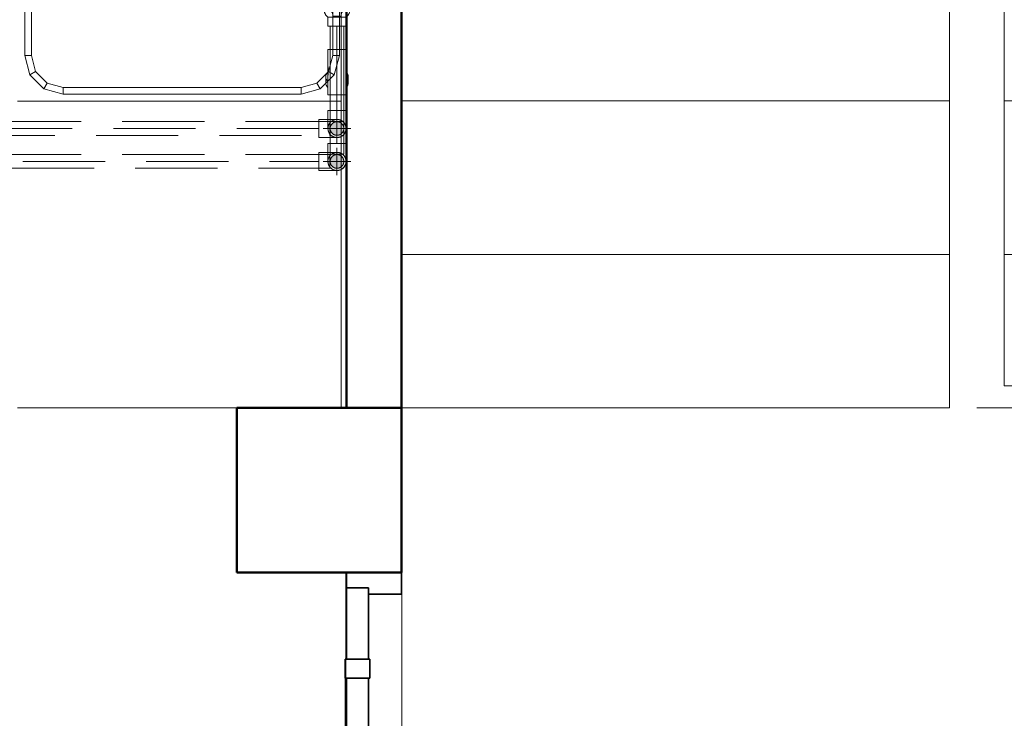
# Model space of a CAD drawing. Header units: millimetres. Extents: x -15837 to 20337, y 4737 to 43412.
# Tile 21 of 85: x 11575 to 13371, y 38110 to 39384. Entities that reach past the tile are written whole.
import ezdxf

# ---------------------------------------------------------------- set-up
doc = ezdxf.new("R2010")
doc.units = ezdxf.units.MM
for name, pattern in [('ADSK_Осевая', [700, 500, -100, 0, -100]), ('ADSK_Скрыто', [300, 150, -150]), ('ADSK_Штриховая_ш3 п1_5', [225, 150, -75])]:
    doc.linetypes.add(name, pattern=pattern)
for name, color, linetype, lineweight in [('A-COLS-____-MCUT', 52, 'Continuous', 50), ('A-COLS-____-OTLN', 52, 'Continuous', 20), ('A-DETL-____-HDLN', 90, 'ADSK_Скрыто', 9), ('A-DETL-____-MBND', 5, 'ADSK_Штриховая_ш3 п1_5', 20), ('A-DOOR-____-MCUT', 31, 'Continuous', 35), ('A-DOOR-____-OTLN', 31, 'Continuous', 20), ('A-GENM-____-MCUT', 13, 'Continuous', 50), ('A-GENM-____-OTLN', 13, 'Continuous', 20), ('A-PART-____-OTLN', 2, 'Continuous', 20), ('A-WALL-____-MCUT', 113, 'Continuous', 50), ('A-WALL-____-OTLN', 113, 'Continuous', 20), ('I-FURN-____-MCUT', 30, 'Continuous', 9), ('I-FURN-____-OTLN', 30, 'Continuous', 20), ('P-PIPE-____-CNTR', 3, 'ADSK_Осевая', 20), ('P-PIPE-____-IDEN', 2, 'Continuous', 20), ('P-PIPE-____-OTLN', 3, 'Continuous', 20), ('S-STRS-____-OTLN', 31, 'Continuous', 20)]:
    doc.layers.add(name, color=color, linetype=linetype, lineweight=lineweight)
doc.styles.add('GOST Common_1', font='GOST_Common.ttf', dxfattribs={"width": 0.9, "height": 125})

# ---------------------------------------------------------------- blocks, each defined once
blk = doc.blocks.new('Family - 83 new-609542-В_Этаж 03_Водопровод')
at = {"layer": 'S-STRS-____-OTLN', "color": 253}
for p, q in [((100, 220), (1100, 220)), ((100, 220), (100, -60)), ((100, -60), (1100, -60)), ((100, -60), (100, -340)), ((100, -340), (1100, -340)), ((100, -340), (100, -620))]:
    blk.add_line(p, q, dxfattribs=at)
blk = doc.blocks.new('Family - Concrete - Structural-609543-В_Этаж 03_Водопровод')
blk.add_blockref('Family - 83 new-609542-В_Этаж 03_Водопровод', (0, 0))
blk = doc.blocks.new('Family - 83 new-609546-В_Этаж 03_Водопровод')
at = {"layer": 'S-STRS-____-OTLN', "color": 253}
for p, q in [((-1000, 180), (0, 180)), ((0, 180), (0, -60)), ((-1000, -60), (0, -60)), ((0, -60), (0, -340)), ((-1000, -340), (0, -340)), ((0, -340), (0, -620)), ((-1000, -620), (0, -620)), ((0, -620), (0, -900)), ((-1000, -900), (0, -900)), ((0, -900), (0, -1180)), ((-1000, -1180), (0, -1180)), ((0, -1180), (0, -1460)), ((-1000, -1460), (0, -1460)), ((0, -1460), (0, -1740)), ((-1000, -1740), (0, -1740)), ((0, -1740), (0, -2020)), ((0, -2020), (-1000, -2020)), ((0, -2020), (0, -2300))]:
    blk.add_line(p, q, dxfattribs=at)
blk = doc.blocks.new('Family - Concrete - Structural-609547-В_Этаж 03_Водопровод')
blk.add_blockref('Family - 83 new-609546-В_Этаж 03_Водопровод', (0, 0))
blk = doc.blocks.new('Family - STAIR - 002-609548-В_Этаж 03_Водопровод')
for name in ['Family - Concrete - Structural-609543-В_Этаж 03_Водопровод', 'Family - Concrete - Structural-609547-В_Этаж 03_Водопровод']:
    blk.add_blockref(name, (0, 0))
blk = doc.blocks.new('Family - 83 new-609550-В_Этаж 03_Водопровод')
at = {"layer": 'A-DETL-____-MBND', "color": 253}
for p, q in [((100, 220), (1100, 220)), ((100, 220), (100, -60)), ((100, -60), (1100, -60)), ((100, -60), (100, -340)), ((100, -340), (1100, -340)), ((100, -340), (100, -620))]:
    blk.add_line(p, q, dxfattribs=at)
blk = doc.blocks.new('Family - Concrete - Structural-609551-В_Этаж 03_Водопровод')
blk.add_blockref('Family - 83 new-609550-В_Этаж 03_Водопровод', (0, 0))
blk = doc.blocks.new('Прямая форма - 83 new-611997-В_Этаж 03_Водопровод')
at = {"layer": 'A-COLS-____-MCUT', "color": 9}
for p, q in [((24510.3, 38675.8), (24210.3, 38675.8)), ((24210.3, 38675.8), (24210.3, 38375.8)), ((24510.3, 38375.8), (24510.3, 38675.8)), ((24210.3, 38375.8), (24510.3, 38375.8))]:
    blk.add_line(p, q, dxfattribs=at)
blk = doc.blocks.new('Прямая форма - CRE - 002-611998-В_Этаж 03_Водопровод')
blk.add_blockref('Прямая форма - 83 new-611997-В_Этаж 03_Водопровод', (-24360.3, -38525.8))
blk = doc.blocks.new('Прямая форма - 83 new-612017-В_Этаж 03_Водопровод')
at = {"layer": 'A-DETL-____-MBND', "color": 253}
blk.add_line((5700, -4100), (3600, -4100), dxfattribs=at)
blk = doc.blocks.new('Прямая форма - SLA - 012-612018-В_Этаж 03_Водопровод')
blk.add_blockref('Прямая форма - 83 new-612017-В_Этаж 03_Водопровод', (0, 0))
blk = doc.blocks.new('Прямая форма - CRE - 002-612048-В_Этаж 03_Водопровод')
blk.add_blockref('Прямая форма - 83 new-611997-В_Этаж 03_Водопровод', (-24360.3, -38525.8))
blk = doc.blocks.new('Прямая форма - 83 new-612726-В_Этаж 03_Водопровод')
at = {"layer": 'A-WALL-____-MCUT', "color": 9}
for p, q in [((3800, 0), (0, 0)), ((3800, -100), (3800, 0)), ((1301.5, -100), (3800, -100))]:
    blk.add_line(p, q, dxfattribs=at)
blk = doc.blocks.new('Прямая форма - SW - 009-612727-В_Этаж 03_Водопровод')
blk.add_blockref('Прямая форма - 83 new-612726-В_Этаж 03_Водопровод', (0, 0))
blk = doc.blocks.new('Прямая форма - 83 new-608765-В_Этаж 03_Водопровод')
at = {"layer": 'A-DOOR-____-MCUT', "color": 53}
for p, q in [((-422, 0), (-450, 0)), ((-450, 0), (-450, -100)), ((-292, 0), (-422, 0)), ((-422, 0), (-422, -40)), ((-422, -40), (-422, 0)), ((-257, 2.5), (-292, 2.5)), ((-292, 2.5), (-292, -42.5)), ((-292, -40), (-292, 0)), ((-257, -42.5), (-257, 2.5)), ((257, 0), (-257, 0)), ((-257, 0), (-257, -40)), ((292, 2.5), (257, 2.5)), ((257, 2.5), (257, -42.5)), ((257, -40), (257, 0)), ((292, -42.5), (292, 2.5)), ((422, 0), (292, 0)), ((292, 0), (292, -40)), ((450, 0), (422, 0)), ((422, 0), (422, -40)), ((422, -40), (422, 0)), ((450, -100), (450, 0)), ((-422, -40), (-292, -40)), ((-410, -40), (-422, -40)), ((-410, -100), (-410, -40)), ((-292, -42.5), (-257, -42.5)), ((-257, -40), (257, -40)), ((257, -42.5), (292, -42.5)), ((292, -40), (422, -40)), ((422, -40), (410, -40)), ((410, -40), (410, -100)), ((-450, -100), (-410, -100)), ((410, -100), (450, -100))]:
    blk.add_line(p, q, dxfattribs=at)
at = {"layer": 'A-DOOR-____-OTLN', "color": 253}
for p, q in [((-382, 71), (-380.7, 71)), ((-382, 71), (-382, 64)), ((-380.7, 64), (-382, 64)), ((-382, 64), (-380.7, 64)), ((-382, 64), (-382, 13)), ((-380.7, 71), (-377, 71)), ((-380.7, 71), (-380.7, 64)), ((-377, 64), (-380.7, 64)), ((-380.7, 64), (-377, 64)), ((-380.7, 64), (-380.7, 13)), ((-377, 71), (-372, 71)), ((-377, 71), (-377, 64)), ((-372, 64), (-377, 64)), ((-377, 64), (-372, 64)), ((-377, 64), (-377, 13)), ((-372, 71), (-347, 71)), ((-372, 71), (-372, 64)), ((-347, 64), (-372, 64)), ((-372, 64), (-372, 13)), ((-367, 13), (-367, 64)), ((-363.3, 13), (-363.3, 64)), ((-362, 64), (-362, 13)), ((-347, 71), (-347, 64)), ((-333.6, 71), (-347, 71)), ((-347, 71), (-347, 64)), ((-347, 64), (-333.9, 64)), ((-333.9, 64), (-306.9, 68.7)), ((-307.8, 61.7), (-333.9, 64)), ((-306.9, 68.7), (-333.6, 71)), ((-307.8, 61.7), (-280.5, 64)), ((-282, 57.2), (-307.8, 61.7)), ((-280.5, 64), (-306.9, 68.7)), ((-256.7, 50.4), (-282, 57.2)), ((-254.6, 57.1), (-282, 57.2)), ((-280.5, 64), (-254.6, 57.1)), ((-254.6, 57.1), (-246.5, 54.1)), ((-246.5, 54.1), (-248.8, 47.5)), ((-248.8, 47.5), (-256.7, 50.4)), ((-343.5, 3), (-400.5, 3)), ((-400.5, 3), (-400.5, 1)), ((-394, 3), (-392, 7)), ((-392, 7), (-389.3, 7)), ((-391.1, 3), (-389.3, 7)), ((-389.3, 7), (-384.6, 7)), ((-385, 3), (-384, 13)), ((-384, 13), (-382.4, 13)), ((-383.3, 3), (-382.4, 13)), ((-382.4, 13), (-378, 13)), ((-378.5, 3), (-378, 13)), ((-378, 13), (-372, 13)), ((-372, 13), (-366, 13)), ((-372, 3), (-372, 13)), ((-366, 13), (-361.6, 13)), ((-365.5, 3), (-366, 13)), ((-361.6, 13), (-360, 13)), ((-361.6, 13), (-360.7, 3)), ((-360, 13), (-359, 3)), ((-359.4, 7), (-354.7, 7)), ((-354.7, 7), (-352, 7)), ((-354.7, 7), (-352.9, 3)), ((-352, 7), (-350, 3)), ((-343.5, 1), (-343.5, 3)), ((-257, 2.5), (-253.6, 2.5)), ((-253.6, 2.5), (-250.3, 2.5)), ((-253.6, 2.5), (-253.6, 1)), ((-250.3, 2.5), (-247, 2.5)), ((-250.3, 2.5), (-250.3, 1)), ((-247, 2.5), (-243.9, 2.5)), ((-247, 2.5), (-247, 1)), ((-243.9, 2.5), (-240.9, 2.5)), ((-243.9, 2.5), (-243.9, 1)), ((-240.9, 2.5), (-238, 2.5)), ((-240.9, 2.5), (-240.9, 1)), ((-238, 2.5), (-235.3, 2.5)), ((-238, 2.5), (-238, 1)), ((-235.3, 2.5), (-232.7, 2.5)), ((-235.3, 2.5), (-235.3, 1)), ((-232.7, 2.5), (-230.3, 2.5)), ((-232.7, 2.5), (-232.7, 1)), ((-230.3, 2.5), (-227.9, 2.5)), ((-230.3, 2.5), (-230.3, 1)), ((-227.9, 2.5), (-225.8, 2.5)), ((-227.9, 2.5), (-227.9, 1)), ((-225.8, 2.5), (-223.8, 2.5)), ((-225.8, 2.5), (-225.8, 1)), ((-223.8, 2.5), (-222, 2.5)), ((-223.8, 2.5), (-223.8, 1)), ((-222, 2.5), (0, 2.5)), ((-222, 2.5), (-222, 1)), ((0, 2.5), (222, 2.5)), ((222, 2.5), (223.8, 2.5)), ((222, 2.5), (222, 1)), ((223.8, 2.5), (225.8, 2.5)), ((223.8, 2.5), (223.8, 1)), ((225.8, 2.5), (227.9, 2.5)), ((225.8, 2.5), (225.8, 1)), ((227.9, 2.5), (230.3, 2.5)), ((227.9, 2.5), (227.9, 1)), ((230.3, 2.5), (232.7, 2.5)), ((230.3, 2.5), (230.3, 1)), ((232.7, 2.5), (235.3, 2.5)), ((232.7, 2.5), (232.7, 1)), ((235.3, 2.5), (238, 2.5)), ((235.3, 2.5), (235.3, 1)), ((238, 2.5), (240.9, 2.5)), ((238, 2.5), (238, 1)), ((240.9, 2.5), (243.9, 2.5)), ((240.9, 2.5), (240.9, 1)), ((243.9, 2.5), (247, 2.5)), ((243.9, 2.5), (243.9, 1)), ((247, 2.5), (250.3, 2.5)), ((247, 2.5), (247, 1)), ((250.3, 2.5), (253.6, 2.5)), ((250.3, 2.5), (250.3, 1)), ((253.6, 2.5), (257, 2.5)), ((253.6, 2.5), (253.6, 1)), ((-382, -101), (-382, -104)), ((-382, -104), (-380.7, -104)), ((-382, -104), (-382, -111)), ((-380.7, -104), (-382, -104)), ((-380.7, -101), (-380.7, -104)), ((-380.7, -104), (-377, -104)), ((-380.7, -104), (-380.7, -111)), ((-377, -104), (-380.7, -104)), ((-377, -101), (-377, -104)), ((-377, -104), (-372, -104)), ((-377, -104), (-377, -111)), ((-377, -104), (-372, -104)), ((-372, -101), (-372, -104)), ((-372, -104), (-347, -104)), ((-372, -104), (-372, -111)), ((-367, -104), (-367, -101)), ((-363.3, -104), (-363.3, -101)), ((-362, -101), (-362, -104)), ((-347, -104), (-347, -111)), ((-333.9, -104), (-347, -104)), ((-347, -104), (-347, -111)), ((-307.8, -101.7), (-333.9, -104)), ((-306.9, -108.7), (-333.9, -104)), ((-307.8, -101.7), (-303.7, -101)), ((-280.5, -104), (-307.8, -101.7)), ((-280.5, -104), (-306.9, -108.7)), ((-269.3, -101), (-280.5, -104)), ((-380.7, -111), (-382, -111)), ((-377, -111), (-380.7, -111)), ((-372, -111), (-377, -111)), ((-347, -111), (-372, -111)), ((-347, -111), (-333.6, -111)), ((-333.6, -111), (-306.9, -108.7))]:
    blk.add_line(p, q, dxfattribs=at)
blk = doc.blocks.new('Прямая форма - DOO - 006-612748-В_Этаж 03_Водопровод')
blk.add_blockref('Прямая форма - 83 new-608765-В_Этаж 03_Водопровод', (450, 100))
blk = doc.blocks.new('Прямая форма - 83 new-612765-В_Этаж 03_Водопровод')
at = {"layer": 'I-FURN-____-MCUT', "color": 133}
for p, q in [((2400, 0), (0, 0)), ((2400, -10), (2400, 0)), ((10, -10), (2400, -10))]:
    blk.add_line(p, q, dxfattribs=at)
at = {"layer": 'I-FURN-____-OTLN', "color": 253}
for p, q in [((923.4, -13), (1757.4, -13)), ((1757.4, -13), (1792.4, -22.4)), ((1757.4, -25), (1757.4, -13)), ((1840.4, -600), (1840.4, -10)), ((1840.4, -10), (1840.4, -600)), ((1757.4, -25), (923.4, -25)), ((1786.4, -32.8), (1757.4, -25)), ((1792.4, -22.4), (1786.4, -32.8)), ((1807.7, -54), (1786.4, -32.8)), ((1792.4, -22.4), (1818, -48)), ((1807.7, -54), (1818, -48)), ((1818, -48), (1827.4, -83)), ((1815.4, -83), (1807.7, -54)), ((1815.4, -517), (1815.4, -83)), ((1815.4, -83), (1827.4, -83)), ((1827.4, -83), (1827.4, -517)), ((2400, -200), (2400, -600)), ((1807.7, -546), (1815.4, -517)), ((1815.4, -517), (1827.4, -517)), ((1827.4, -517), (1818, -552)), ((1786.4, -567.2), (1807.7, -546)), ((1818, -552), (1792.4, -577.6)), ((1807.7, -546), (1818, -552)), ((1757.4, -575), (1786.4, -567.2)), ((1786.4, -567.2), (1792.4, -577.6)), ((923.4, -575), (1757.4, -575)), ((1757.4, -587), (923.4, -587)), ((1757.4, -575), (1757.4, -587)), ((1792.4, -577.6), (1757.4, -587))]:
    blk.add_line(p, q, dxfattribs=at)
blk = doc.blocks.new('Прямая форма - FU - 053-612766-В_Этаж 03_Водопровод')
blk.add_blockref('Прямая форма - 83 new-612765-В_Этаж 03_Водопровод', (0, 0))
blk = doc.blocks.new('Family - DOO - 006-612780-В_Этаж 03_Водопровод')
at = {"layer": 'A-GENM-____-MCUT', "lineweight": 9}
for p, q in [((450, 1), (-450, 1)), ((-450, 1), (-450, -101)), ((450, -101), (450, 1)), ((-450, -101), (450, -101))]:
    blk.add_line(p, q, dxfattribs=at)
blk = doc.blocks.new('83 new_ifc_RVT-1-В_Этаж 03_Водопровод')
at = {"layer": 'A-COLS-____-OTLN', "color": 253, "lineweight": 20}
for name in ['Прямая форма - CRE - 002-611998-В_Этаж 03_Водопровод', 'Прямая форма - CRE - 002-612048-В_Этаж 03_Водопровод']:
    blk.add_blockref(name, (24360.3, 38525.8), dxfattribs=at)
at = {"layer": 'A-DOOR-____-OTLN', "color": 253, "lineweight": 20, "rotation": 90}
blk.add_blockref('Прямая форма - DOO - 006-612748-В_Этаж 03_Водопровод', (24510.3, 37475.8), dxfattribs=at)
at = {"layer": 'A-GENM-____-OTLN', "color": 253, "lineweight": 20}
blk.add_blockref('Прямая форма - SLA - 012-612018-В_Этаж 03_Водопровод', (20910.3, 42775.8), dxfattribs=at)
at = {"layer": 'A-GENM-____-OTLN', "color": 253, "lineweight": 20, "rotation": 270}
blk.add_blockref('Family - DOO - 006-612780-В_Этаж 03_Водопровод', (24510.3, 37925.8), dxfattribs=at)
at = {"layer": 'A-PART-____-OTLN', "color": 253, "lineweight": 20, "rotation": 180}
blk.add_blockref('Family - Concrete - Structural-609551-В_Этаж 03_Водопровод', (25610.3, 38895.8), dxfattribs=at)
at = {"layer": 'A-WALL-____-OTLN', "color": 253, "lineweight": 20, "rotation": 270}
blk.add_blockref('Прямая форма - SW - 009-612727-В_Этаж 03_Водопровод', (24510.3, 42475.8), dxfattribs=at)
at = {"layer": 'I-FURN-____-OTLN', "color": 253, "lineweight": 20, "rotation": 270}
blk.add_blockref('Прямая форма - FU - 053-612766-В_Этаж 03_Водопровод', (24410.3, 41075.8), dxfattribs=at)
at = {"layer": 'S-STRS-____-OTLN', "color": 253, "lineweight": 20, "rotation": 180}
blk.add_blockref('Family - STAIR - 002-609548-В_Этаж 03_Водопровод', (25610.3, 38895.8), dxfattribs=at)
blk = doc.blocks.new('VTp_744_0 Кран шаровой ППР - VTp_744_0-V25-В_Этаж 03_Водопровод')
at = {"layer": 'P-PIPE-____-OTLN', "color": 220}
for p, q in [((7.3, 24), (-7.3, 24)), ((-54.5, 6.6), (-56, 6.5)), ((-56, 6.5), (-56, -6.5)), ((-7.3, 9.1), (-54.5, 6.6)), ((-54.5, -6.6), (-54.5, 6.6)), ((-23.8, 16.7), (-40, 16.7)), ((-40, 16.7), (-40, 7.4)), ((-23.8, 8.4), (-23.8, 16.7)), ((7.3, 9.1), (-7.3, 9.1)), ((-7.3, -9.1), (-7.3, 9.1)), ((7.3, 9.1), (7.3, -9.1)), ((21.7, 7.3), (7.3, 9.1)), ((21.7, -7.3), (21.7, 7.3)), ((23.4, 7.1), (21.7, 7.3)), ((23.4, -7.1), (23.4, 7.1)), ((40, 16.7), (23.8, 16.7)), ((23.8, 16.7), (23.8, 0)), ((40, -16.7), (40, 16.7)), ((-56, -6.5), (-54.5, -6.6)), ((-54.5, -6.6), (-7.3, -9.1)), ((-40, -7.4), (-40, -16.7)), ((-40, -16.7), (-23.8, -16.7)), ((-23.8, -16.7), (-23.8, -8.3)), ((-7.3, -9.1), (7.3, -9.1)), ((7.3, -9.1), (21.7, -7.3)), ((21.7, -7.3), (23.4, -7.1)), ((23.8, 0), (23.8, -16.7)), ((23.8, -16.7), (40, -16.7)), ((-7.3, -24), (7.3, -24))]:
    blk.add_line(p, q, dxfattribs=at)
at = {"layer": 'P-PIPE-____-OTLN', "color": 220, "flags": 128}
for points in [[(-23.8, 16.7), (-23.2, 17.3), (-22.5, 18), (-21.9, 18.6), (-21.2, 19.1), (-20.5, 19.7), (-19.8, 20.2), (-19, 20.7), (-18.2, 21.1), (-17.5, 21.6), (-16.7, 21.9), (-15.8, 22.3), (-15, 22.6), (-14.2, 22.9), (-13.3, 23.2), (-12.4, 23.4), (-11.6, 23.6), (-10.7, 23.7), (-9.8, 23.9), (-8.9, 23.9), (-8, 24), (-7.3, 24)], [(7.3, 24), (8.2, 24), (9.1, 23.9), (10, 23.8), (10.9, 23.7), (11.7, 23.6), (12.6, 23.4), (13.5, 23.1), (14.3, 22.9), (15.2, 22.6), (16, 22.2), (16.8, 21.9), (17.6, 21.5), (18.4, 21.1), (19.1, 20.6), (19.9, 20.1), (20.6, 19.6), (21.3, 19), (22, 18.5), (22.7, 17.9), (23.3, 17.2), (23.8, 16.7)], [(15.3, 8.1), (9.1, 14.7), (0.3, 17.3), (-8.5, 15.1), (-15, 8.7)], [(-7.3, -24), (-8.2, -24), (-9.1, -23.9), (-10, -23.8), (-10.9, -23.7), (-11.7, -23.6), (-12.6, -23.4), (-13.5, -23.1), (-14.3, -22.9), (-15.2, -22.6), (-16, -22.2), (-16.8, -21.9), (-17.6, -21.5), (-18.4, -21.1), (-19.1, -20.6), (-19.9, -20.1), (-20.6, -19.6), (-21.3, -19), (-22, -18.5), (-22.7, -17.9), (-23.3, -17.2), (-23.8, -16.7)], [(-15, -8.7), (-8.5, -15.1), (0.3, -17.3), (9.1, -14.7), (15.3, -8.1)], [(23.8, -16.7), (23.2, -17.3), (22.5, -18), (21.9, -18.6), (21.2, -19.1), (20.5, -19.7), (19.8, -20.2), (19, -20.7), (18.2, -21.1), (17.5, -21.6), (16.7, -21.9), (15.8, -22.3), (15, -22.6), (14.2, -22.9), (13.3, -23.2), (12.4, -23.4), (11.6, -23.6), (10.7, -23.7), (9.8, -23.9), (8.9, -23.9), (8, -24), (7.3, -24)]]:
    blk.add_lwpolyline(points, dxfattribs=at)
at = {"layer": 'P-PIPE-____-OTLN', "color": 220}
for radius, start, end in [(17.3, 129.5142, 140.2976), (17.3, 129.5142, 140.2976), (7.3, 0, 180), (7.3, 138.9882, 180), (7.3, 180, 360), (7.3, 180, 221.0118), (7.3, 75, 105), (7.3, 31.8686, 60), (7.3, 315, 0), (7.3, 0, 15), (17.3, 39.2464, 49.9517), (17.3, 39.2464, 49.9517), (17.3, 219.7024, 230.4858), (17.3, 219.7024, 230.4858), (7.3, 225, 255), (7.3, 270, 300), (17.3, 310.0483, 320.7536), (17.3, 310.0483, 320.7536)]:
    blk.add_arc((0, 0), radius, start, end, dxfattribs=at)
for points, knots in [([(-14.7, 9.1), (-14.3, 9.7), (-13.5, 10.9), (-12.6, 11.9), (-12.2, 12.2)], [-0.5221461, -0.5221461, -0.5221461, -0.5221461, -0.4, -0.3152709, -0.3152709, -0.3152709, -0.3152709]), ([(-12, 12.4), (-11.6, 12.9), (-10.5, 13.8), (-9.4, 14.5), (-8.8, 14.9)], [-0.3014259, -0.3014259, -0.3014259, -0.3014259, -0.2, -0.090853, -0.090853, -0.090853, -0.090853]), ([(-7.3, 15.7), (-6.2, 16.2), (-4.5, 16.8), (-1.9, 17.2), (0, 17.3), (1.9, 17.2), (4.5, 16.8), (6.2, 16.2), (7.3, 15.7)], [0, 0, 0, 0, 0.25, 0.375, 0.5, 0.625, 0.75, 1, 1, 1, 1]), ([(7.3, -15.7), (6.2, -16.2), (4.5, -16.8), (1.9, -17.2), (0, -17.3), (-1.9, -17.2), (-4.5, -16.8), (-6.2, -16.2), (-7.3, -15.7)], [0, 0, 0, 0, 0.25, 0.375, 0.5, 0.625, 0.75, 1, 1, 1, 1]), ([(12, -12.4), (11.6, -12.9), (10.7, -13.6), (9.8, -14.3), (9.4, -14.5)], [-0.3010741, -0.3010741, -0.3010741, -0.3010741, -0.2, -0.1242347, -0.1242347, -0.1242347, -0.1242347]), ([(15.3, -8.2), (14.7, -9.2), (13.8, -10.6), (12.6, -11.8), (12.2, -12.2)], [-0.5742182, -0.5742182, -0.5742182, -0.5742182, -0.4, -0.3149297, -0.3149297, -0.3149297, -0.3149297])]:
    blk.add_open_spline(points, degree=3, knots=knots, dxfattribs=at)
for points in [[(-8.2, 15.2), (-7.9, 15.4), (-7.6, 15.5), (-7.3, 15.7)], [(7.3, 15.7), (7.8, 15.5), (8.2, 15.2), (8.7, 14.9)], [(9.4, 14.5), (10.3, 13.9), (11.2, 13.2), (12, 12.4)], [(12.2, 12.2), (13.4, 11), (14.4, 9.7), (15.3, 8.2)], [(-12.2, -12.2), (-13.2, -11.3), (-14, -10.2), (-14.7, -9.1)], [(-8.8, -14.9), (-10, -14.2), (-11, -13.4), (-12, -12.4)], [(-7.3, -15.7), (-7.6, -15.5), (-7.9, -15.4), (-8.2, -15.2)], [(8.7, -14.9), (8.2, -15.2), (7.8, -15.5), (7.3, -15.7)]]:
    blk.add_open_spline(points, degree=3, dxfattribs=at)
blk = doc.blocks.new('ADSK_Полипропилен_Отвод - Универсальный-V31-В_Этаж 03_Водопровод')
at = {"layer": 'P-PIPE-____-OTLN', "color": 220}
for p, q in [((24376.4, 39158.4), (24376.4, 39125.4)), ((24392.9, 39158.4), (24376.4, 39158.4)), ((24409.4, 39158.4), (24392.9, 39158.4)), ((24409.4, 39125.4), (24409.4, 39158.4))]:
    blk.add_line(p, q, dxfattribs=at)
for start, end in [(180, 247.8216), (311.4801, 0), (270, 291.1201), (300, 308.7202)]:
    blk.add_arc((24392.9, 39125.4), 16.5, start, end, dxfattribs=at)
blk = doc.blocks.new('VTp_786_0 Фильтр ППР - VTp_786_0-1643423-В_Этаж 03_Водопровод')
at = {"layer": 'A-DETL-____-HDLN', "color": 140}
for p, q in [((-41.5, 12.5), (-41.5, -12.6)), ((41.5, -12.6), (41.5, 12.6))]:
    blk.add_line(p, q, dxfattribs=at)
at = {"layer": 'P-PIPE-____-OTLN', "color": 150}
for p, q in [((19.4, 20.4), (8.5, 20.4)), ((41.5, 16.7), (-41.5, 16.7)), ((-41.5, 16.7), (-41.5, 12.5)), ((5.5, 16.1), (-9.7, 16.1)), ((41.5, 12.6), (41.5, 16.7)), ((-41.5, -12.6), (-41.5, -16.7)), ((-41.5, -16.7), (41.5, -16.7)), ((-9.7, -16.1), (5.5, -16.1)), ((41.5, -16.7), (41.5, -12.6)), ((8.5, -20.4), (19.4, -20.4))]:
    blk.add_line(p, q, dxfattribs=at)
for centre, start_param, end_param in [((8.5, 0), 0, 0.592374), ((8.5, 0), 5.673631, 6.283185), ((19.4, 0), 5.690533, 6.283185), ((8.5, 0), 2.561152, 3.141593), ((8.5, 0), 3.141593, 3.7405), ((19.4, 0), 3.141593, 3.721761)]:
    blk.add_ellipse(centre, major_axis=(0, 20.4), ratio=0.707107, start_param=start_param, end_param=end_param, dxfattribs=at)
blk = doc.blocks.new('ADSK_Полипропилен_Отвод - Универсальный-V30-В_Этаж 03_Водопровод')
at = {"layer": 'A-DETL-____-HDLN', "color": 140}
for p, q in [((24392.9, 39218.5), (24380.3, 39218.5)), ((24405.4, 39218.5), (24392.9, 39218.5))]:
    blk.add_line(p, q, dxfattribs=at)
for start, end in [(220.7892, 247.8216), (270, 291.1201), (300, 308.7202), (311.4801, 319.5909)]:
    blk.add_arc((24392.9, 39185.5), 16.5, start, end, dxfattribs=at)
at = {"layer": 'P-PIPE-____-OTLN', "color": 150}
for p, q in [((24376.4, 39218.5), (24376.4, 39185.5)), ((24380.3, 39218.5), (24376.4, 39218.5)), ((24409.4, 39218.5), (24405.5, 39218.5)), ((24409.4, 39185.5), (24409.4, 39218.5))]:
    blk.add_line(p, q, dxfattribs=at)
for start, end in [(180, 220.6164), (319.7637, 0)]:
    blk.add_arc((24392.9, 39185.5), 16.5, start, end, dxfattribs=at)
blk = doc.blocks.new('ADSK_Полипропилен_Отвод - Универсальный-V36-В_Этаж 03_Водопровод')
at = {"layer": 'A-DETL-____-HDLN', "color": 140}
for p, q in [((24392.9, 39202), (24376.1, 39202)), ((24392.9, 39173), (24392.9, 39197.9)), ((24380.5, 39169), (24392.9, 39169)), ((24405.4, 39174.7), (24405, 39174.3))]:
    blk.add_line(p, q, dxfattribs=at)
at = {"layer": 'A-DETL-____-HDLN', "color": 140, "flags": 128}
for points in [[(24392.9, 39202), (24393.5, 39202), (24394.2, 39201.9), (24394.8, 39201.9), (24395.5, 39201.8), (24396.1, 39201.7), (24396.8, 39201.5), (24397.4, 39201.3), (24398.1, 39201.2), (24398.7, 39200.9), (24399.3, 39200.7), (24399.9, 39200.4), (24400.5, 39200.1)], [(24401.6, 39199.5), (24402.2, 39199.1), (24402.7, 39198.7), (24403.2, 39198.3), (24403.7, 39197.9)], [(24405.2, 39196.5), (24405.6, 39196), (24406, 39195.5), (24406.4, 39195), (24406.8, 39194.4)], [(24407.4, 39193.3), (24407.7, 39192.7), (24408, 39192.1), (24408.2, 39191.5), (24408.5, 39190.8), (24408.7, 39190.2), (24408.9, 39189.6), (24409, 39188.9), (24409.1, 39188.3), (24409.2, 39187.6), (24409.3, 39187), (24409.3, 39186.3), (24409.4, 39185.7)], [(24396.5, 39169.4), (24395.8, 39169.3), (24395.2, 39169.2), (24394.5, 39169.1), (24393.9, 39169), (24393.2, 39169)], [(24400.8, 39171), (24400.2, 39170.7), (24399.6, 39170.4), (24399, 39170.2), (24398.4, 39169.9), (24397.8, 39169.7), (24397.1, 39169.6)], [(24404, 39173.3), (24403.5, 39172.9), (24403, 39172.5), (24402.5, 39172.1), (24401.9, 39171.7)]]:
    blk.add_lwpolyline(points, dxfattribs=at)
at = {"layer": 'A-DETL-____-HDLN', "color": 140}
for radius, start, end in [(16.5, 140.0475, 150), (16.5, 135, 139.4799), (12.5, 90, 178.2529), (16.5, 40.5201, 135), (12.5, 1.7471, 90), (16.5, 1.3236, 39.9525), (16.5, 150, 178.6764), (12.5, 181.7471, 270), (12.5, 270, 358.2529), (16.5, 220.7892, 319.5909)]:
    blk.add_arc((24392.9, 39185.5), radius, start, end, dxfattribs=at)
for points, knots in [([(24380.3, 39196.1), (24380.1, 39195.9), (24379.7, 39195.4), (24379.2, 39194.7), (24378.9, 39194.3), (24378.8, 39194.2)], [0.60714286, 0.60714286, 0.60714286, 0.60714286, 0.64285714, 0.67857143, 0.69744022, 0.69744022, 0.69744022, 0.69744022]), ([(24384.2, 39199.5), (24384, 39199.4), (24383.6, 39199.1), (24382.9, 39198.7), (24382.2, 39198.1), (24381.5, 39197.5), (24381.1, 39197.1), (24380.9, 39196.8)], [0.3992223, 0.3992223, 0.3992223, 0.3992223, 0.4285714, 0.4642857, 0.5, 0.5357143, 0.5714286, 0.5714286, 0.5714286, 0.5714286]), ([(24387.9, 39201.2), (24387.5, 39201.1), (24386.6, 39200.8), (24385.7, 39200.4), (24385.3, 39200.2)], [0.2241306, 0.2241306, 0.2241306, 0.2241306, 0.2857143, 0.3457544, 0.3457544, 0.3457544, 0.3457544]), ([(24392.9, 39202), (24391.8, 39202), (24390.5, 39201.9), (24389.3, 39201.6), (24389, 39201.5)], [0, 0, 0, 0, 0.1428571, 0.1728995, 0.1728995, 0.1728995, 0.1728995]), ([(24380.4, 39174.7), (24380.6, 39174.5), (24380.9, 39174.1), (24381.5, 39173.5), (24382.4, 39172.7), (24383.3, 39172), (24384, 39171.6), (24384.2, 39171.4)], [0.4015669, 0.4015669, 0.4015669, 0.4015669, 0.4285714, 0.4642857, 0.5, 0.5714286, 0.6007777, 0.6007777, 0.6007777, 0.6007777]), ([(24385.3, 39170.8), (24385.7, 39170.6), (24386.6, 39170.2), (24387.5, 39169.9), (24387.9, 39169.7)], [0.6542456, 0.6542456, 0.6542456, 0.6542456, 0.7142857, 0.7758694, 0.7758694, 0.7758694, 0.7758694]), ([(24389, 39169.4), (24389.3, 39169.4), (24390.5, 39169.1), (24391.8, 39169), (24392.9, 39169)], [0.8271005, 0.8271005, 0.8271005, 0.8271005, 0.8571429, 1, 1, 1, 1])]:
    blk.add_open_spline(points, degree=3, knots=knots, dxfattribs=at)
blk.add_open_spline([(24380.9, 39196.8), (24380.7, 39196.7), (24380.5, 39196.5), (24380.4, 39196.3)], degree=3, dxfattribs=at)
at = {"layer": 'A-DETL-____-MBND', "color": 150}
for p, q in [((24376, 39202), (24359.9, 39202)), ((24359.9, 39202), (24359.9, 39185.5)), ((24359.9, 39185.5), (24359.9, 39169)), ((24359.9, 39169), (24380.4, 39169))]:
    blk.add_line(p, q, dxfattribs=at)
at = {"layer": 'A-DETL-____-MBND', "color": 150, "flags": 128}
for points in [[(24409.4, 39185.7), (24409.4, 39185), (24409.3, 39184.3), (24409.3, 39183.7), (24409.2, 39183), (24409.1, 39182.4), (24408.9, 39181.7), (24408.8, 39181.1), (24408.6, 39180.5), (24408.4, 39179.8), (24408.1, 39179.2), (24407.9, 39178.6), (24407.6, 39178), (24407.3, 39177.4)], [(24406.6, 39176.3), (24406.2, 39175.8), (24405.8, 39175.3), (24405.4, 39174.7)]]:
    blk.add_lwpolyline(points, dxfattribs=at)
at = {"layer": 'A-DETL-____-MBND', "color": 150}
for start, end in [(180, 220.6164), (319.7637, 0)]:
    blk.add_arc((24392.9, 39185.5), 16.5, start, end, dxfattribs=at)
blk.add_open_spline([(24378.6, 39177.2), (24378.8, 39176.9), (24379.1, 39176.4), (24379.7, 39175.6), (24380.1, 39175), (24380.4, 39174.7), (24380.4, 39174.7)], degree=3, knots=[0.2857143, 0.2857143, 0.2857143, 0.2857143, 0.3214286, 0.3571429, 0.3928571, 0.3999905, 0.3999905, 0.3999905, 0.3999905], dxfattribs=at)
blk = doc.blocks.new('ADSK_Полипропилен_Отвод - Универсальный-V37-В_Этаж 03_Водопровод')
at = {"layer": 'A-DETL-____-HDLN', "color": 210}
for p, q in [((24392.9, 39141.9), (24376.1, 39141.9)), ((24392.9, 39112.9), (24392.9, 39137.9))]:
    blk.add_line(p, q, dxfattribs=at)
at = {"layer": 'A-DETL-____-HDLN', "color": 210, "flags": 128}
for points in [[(24392.9, 39141.9), (24393.5, 39141.9), (24394.2, 39141.8), (24394.8, 39141.7), (24395.5, 39141.7), (24396.1, 39141.5), (24396.8, 39141.4), (24397.4, 39141.2), (24398.1, 39141), (24398.7, 39140.8), (24399.3, 39140.6), (24399.9, 39140.3), (24400.5, 39140)], [(24401.6, 39139.3), (24402.2, 39139), (24402.7, 39138.6), (24403.2, 39138.2), (24403.7, 39137.8)], [(24405.2, 39136.4), (24405.6, 39135.9), (24406, 39135.4), (24406.4, 39134.8), (24406.8, 39134.3)], [(24407.4, 39133.1), (24407.7, 39132.6), (24408, 39132), (24408.2, 39131.3), (24408.5, 39130.7), (24408.6, 39130.3)], [(24408.7, 39130.1), (24408.9, 39129.5), (24409, 39128.8), (24409.1, 39128.2), (24409.2, 39127.5), (24409.3, 39126.9), (24409.3, 39126.2), (24409.4, 39125.5)], [(24404, 39113.2), (24403.5, 39112.8), (24403, 39112.3)]]:
    blk.add_lwpolyline(points, dxfattribs=at)
at = {"layer": 'A-DETL-____-HDLN', "color": 210}
for radius, start, end in [(16.5, 1.3236, 178.6764), (12.5, 90, 270), (12.5, 270, 90), (16.5, 247.9944, 270), (16.5, 291.2928, 300), (16.5, 308.893, 311.3073)]:
    blk.add_arc((24392.9, 39125.4), radius, start, end, dxfattribs=at)
for points, knots in [([(24387.9, 39141.1), (24387.5, 39141), (24386.6, 39140.6), (24385.7, 39140.3), (24385.3, 39140)], [0.2241306, 0.2241306, 0.2241306, 0.2241306, 0.2857143, 0.3457544, 0.3457544, 0.3457544, 0.3457544]), ([(24392.9, 39141.9), (24391.8, 39141.9), (24390.5, 39141.7), (24389.3, 39141.5), (24389, 39141.4)], [0, 0, 0, 0, 0.1428571, 0.1728995, 0.1728995, 0.1728995, 0.1728995]), ([(24384.2, 39139.4), (24384, 39139.3), (24383.6, 39139), (24382.9, 39138.5), (24382.2, 39138), (24381.5, 39137.4), (24380.9, 39136.7), (24380.3, 39136), (24379.7, 39135.3), (24379.1, 39134.5), (24378.8, 39133.9), (24378.6, 39133.6)], [0.3992223, 0.3992223, 0.3992223, 0.3992223, 0.4285714, 0.4642857, 0.5, 0.5357143, 0.5714286, 0.6071429, 0.6428571, 0.6785714, 0.7142857, 0.7142857, 0.7142857, 0.7142857]), ([(24389, 39109.3), (24389.3, 39109.3), (24390.4, 39109), (24391.5, 39108.9), (24392.4, 39108.9)], [0.8271005, 0.8271005, 0.8271005, 0.8271005, 0.8571429, 0.9769055, 0.9769055, 0.9769055, 0.9769055])]:
    blk.add_open_spline(points, degree=3, knots=knots, dxfattribs=at)
blk.add_open_spline([(24386.6, 39110.1), (24387, 39109.9), (24387.5, 39109.8), (24387.9, 39109.6)], degree=3, dxfattribs=at)
at = {"layer": 'A-DETL-____-MBND', "color": 220}
for p, q in [((24376, 39141.9), (24359.9, 39141.9)), ((24359.9, 39141.9), (24359.9, 39125.4)), ((24359.9, 39125.4), (24359.9, 39108.9)), ((24359.9, 39108.9), (24392.9, 39108.9))]:
    blk.add_line(p, q, dxfattribs=at)
at = {"layer": 'A-DETL-____-MBND', "color": 220, "flags": 128}
for points in [[(24409.4, 39125.5), (24409.4, 39124.9), (24409.3, 39124.2), (24409.3, 39123.6), (24409.2, 39122.9), (24409.1, 39122.3), (24408.9, 39121.6), (24408.8, 39121), (24408.6, 39120.3), (24408.4, 39119.7), (24408.1, 39119.1), (24407.9, 39118.5), (24407.6, 39117.9), (24407.3, 39117.3)], [(24396.5, 39109.3), (24395.8, 39109.1), (24395.2, 39109), (24394.5, 39108.9), (24393.9, 39108.9), (24393.2, 39108.9)], [(24400.8, 39110.9), (24400.2, 39110.6), (24399.6, 39110.3), (24399, 39110.1), (24398.4, 39109.8), (24397.8, 39109.6), (24397.1, 39109.4)], [(24403, 39112.3), (24402.5, 39112), (24401.9, 39111.6)], [(24406.6, 39116.2), (24406.2, 39115.7), (24405.8, 39115.1), (24405.4, 39114.6), (24405, 39114.1)]]:
    blk.add_lwpolyline(points, dxfattribs=at)
at = {"layer": 'A-DETL-____-MBND', "color": 220}
for start, end in [(180, 247.8216), (311.4801, 0), (270, 291.1201), (300, 308.7202)]:
    blk.add_arc((24392.9, 39125.4), 16.5, start, end, dxfattribs=at)
for points, knots in [([(24378.6, 39117.1), (24378.8, 39116.8), (24379.1, 39116.2), (24379.7, 39115.4), (24380.2, 39114.8), (24380.5, 39114.4), (24380.6, 39114.3)], [0.2857143, 0.2857143, 0.2857143, 0.2857143, 0.3214286, 0.3571429, 0.3928571, 0.4137462, 0.4137462, 0.4137462, 0.4137462]), ([(24380.9, 39114), (24381.1, 39113.8), (24381.5, 39113.4), (24382.4, 39112.6), (24383.3, 39111.9), (24384, 39111.4), (24384.2, 39111.3)], [0.4285714, 0.4285714, 0.4285714, 0.4285714, 0.4642857, 0.5, 0.5714286, 0.6007777, 0.6007777, 0.6007777, 0.6007777])]:
    blk.add_open_spline(points, degree=3, knots=knots, dxfattribs=at)
blk.add_open_spline([(24385.3, 39110.7), (24385.7, 39110.5), (24386.2, 39110.3), (24386.6, 39110.1)], degree=3, dxfattribs=at)

msp = doc.modelspace()

# ---------------------------------------------------------------- hatches: boundary and pattern name
at = {"layer": 'P-PIPE-____-OTLN'}
for points in [[(12153.9, 39173), (12157.7, 39173.7), (12160.1, 39174.7), (12162.7, 39176.7), (12164.7, 39179.2), (12166, 39182.3), (12166.4, 39185.5), (12166, 39188.7), (12164.7, 39191.7), (12162.7, 39194.3), (12160.1, 39196.3), (12157.1, 39197.6), (12153.9, 39198), (12150.7, 39197.6), (12147.6, 39196.3), (12144.9, 39194.1), (12143.1, 39191.7), (12141.8, 39188.7), (12141.4, 39185.5), (12141.8, 39182.3), (12143.9, 39178.2), (12145.1, 39176.7), (12147.6, 39174.7), (12150.7, 39173.4)], [(12153.9, 39112.9), (12157.7, 39113.5), (12160.1, 39114.5), (12162.7, 39116.5), (12164.7, 39119.1), (12166, 39122.1), (12166.4, 39125.4), (12165.3, 39130.3), (12164.7, 39131.6), (12162.7, 39134.2), (12160.1, 39136.2), (12157.1, 39137.4), (12153.9, 39137.9), (12150.7, 39137.4), (12147.6, 39136.2), (12145.1, 39134.2), (12142.5, 39130.3), (12141.8, 39128.6), (12141.4, 39125.4), (12141.8, 39122.1), (12143.1, 39119.1), (12145.1, 39116.5), (12148.1, 39114.3), (12150.7, 39113.3)]]:
    msp.add_hatch(color=256, dxfattribs=at).paths.add_polyline_path(points)

# ---------------------------------------------------------------- linework, layer by layer
at = {"layer": 'A-DETL-____-HDLN', "color": 140}
for p, q in [((12141.4, 39329.8), (12166.4, 39329.8)), ((12166.4, 39246.8), (12141.4, 39246.8)), ((12140.9, 39198), (12137.1, 39198)), ((12140.9, 39175.6), (12140.9, 39198)), ((12141.4, 39198.5), (12166.4, 39198.5)), ((12140.9, 39173), (12140.9, 39175.4))]:
    msp.add_line(p, q, dxfattribs=at)
at = {"layer": 'A-DETL-____-HDLN', "color": 210}
for p, q in [((12140.9, 39137.9), (12137.1, 39137.9)), ((12140.9, 39115.4), (12140.9, 39137.9)), ((12141.4, 39138.4), (12166.4, 39138.4)), ((12140.9, 39112.9), (12140.9, 39115.3))]:
    msp.add_line(p, q, dxfattribs=at)
at = {"layer": 'A-DETL-____-MBND', "color": 150}
for p, q in [((12137.1, 39198), (9014.3, 39198)), ((12120.9, 39185.5), (9034.3, 39185.5)), ((9014.3, 39173), (12140.9, 39173))]:
    msp.add_line(p, q, dxfattribs=at)
at = {"layer": 'A-DETL-____-MBND', "color": 220}
for p, q in [((12137.1, 39137.9), (9085.8, 39137.9)), ((9105.8, 39125.4), (12120.9, 39125.4)), ((9085.8, 39112.9), (12140.9, 39112.9))]:
    msp.add_line(p, q, dxfattribs=at)
at = {"layer": 'P-PIPE-____-CNTR', "color": 220}
for p, q in [((12153.9, 39198), (12153.9, 39372.1)), ((12153.9, 39158.4), (12153.9, 39173)), ((12153.9, 39100.4), (12153.9, 39150.4)), ((12128.9, 39125.4), (12178.9, 39125.4))]:
    msp.add_line(p, q, dxfattribs=at)
at = {"layer": 'P-PIPE-____-CNTR', "color": 150}
for p, q in [((12153.9, 39160.5), (12153.9, 39210.5)), ((12128.9, 39185.5), (12178.9, 39185.5))]:
    msp.add_line(p, q, dxfattribs=at)
at = {"layer": 'P-PIPE-____-OTLN', "color": 220}
for p, q in [((12141.4, 39372.1), (12141.4, 39138.4)), ((12166.4, 39138.4), (12166.4, 39372.1))]:
    msp.add_line(p, q, dxfattribs=at)

# ---------------------------------------------------------------- block references
at = {"lineweight": 9}
msp.add_blockref('83 new_ifc_RVT-1-В_Этаж 03_Водопровод', (-12239, 0), dxfattribs=at)
at = {"layer": 'A-DETL-____-HDLN', "color": 140, "rotation": 269.9999999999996}
msp.add_blockref('VTp_786_0 Фильтр ППР - VTp_786_0-1643423-В_Этаж 03_Водопровод', (12153.9, 39288.3), dxfattribs=at)
at = {"layer": 'A-DETL-____-HDLN', "color": 140}
for name in ['ADSK_Полипропилен_Отвод - Универсальный-V30-В_Этаж 03_Водопровод', 'ADSK_Полипропилен_Отвод - Универсальный-V36-В_Этаж 03_Водопровод']:
    msp.add_blockref(name, (-12239, 0), dxfattribs=at)
at = {"layer": 'A-DETL-____-HDLN', "color": 210}
msp.add_blockref('ADSK_Полипропилен_Отвод - Универсальный-V37-В_Этаж 03_Водопровод', (-12239, 0), dxfattribs=at)
at = {"layer": 'P-PIPE-____-OTLN', "color": 220, "rotation": 269.9999999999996}
msp.add_blockref('VTp_744_0 Кран шаровой ППР - VTp_744_0-V25-В_Этаж 03_Водопровод', (12153.9, 39412.1), dxfattribs=at)
at = {"layer": 'P-PIPE-____-OTLN', "color": 220}
msp.add_blockref('ADSK_Полипропилен_Отвод - Универсальный-V31-В_Этаж 03_Водопровод', (-12239, 0), dxfattribs=at)

# ---------------------------------------------------------------- texts
at = {"layer": 'P-PIPE-____-IDEN', "lineweight": 9, "insert": (13008.4, 39584.1), "char_height": 125, "width": 487.025, "attachment_point": 1, "style": 'GOST Common_1'}
msp.add_mtext('20 mm', dxfattribs=at)

doc.saveas('drawing.dxf')
